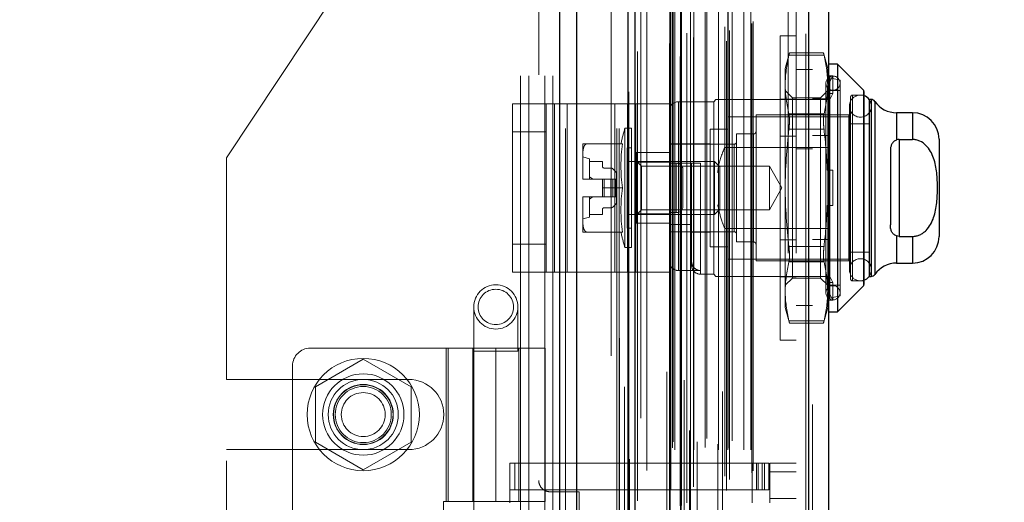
# Model space of a CAD drawing. Header units: inches. Extents: x 0.2 to 10.8, y 0.2 to 8.2.
# Tile 63 of 164: x 1.695 to 1.915, y 4.902 to 5.01. Entities that reach past the tile are written whole.
import ezdxf

# ---------------------------------------------------------------- set-up
doc = ezdxf.new("R2010")
doc.units = ezdxf.units.IN
doc.header["$MEASUREMENT"] = 0
doc.linetypes.add('HIDDEN', pattern=[0.07500000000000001, 0.05, -0.025])
doc.layers.add('DIMENSIONS', color=140, linetype='Continuous')
doc.styles.add('SLDTEXTSTYLE0', font='TXT', dxfattribs={"width": 0.7})
doc.dimstyles.new('SLDDIMSTYLE1', dxfattribs={"dimtxt": 0.0849609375, "dimasz": 0.13, "dimexe": 0, "dimexo": 0.0625, "dimgap": 0.021240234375, "dimtad": 0, "dimtih": 1, "dimtoh": 1, "dimlfac": 20, "dimrnd": 1e-09, "dimzin": 12, "dimdsep": 46, "dimtxsty": 'SLDTEXTSTYLE0', "dimsah": 1, "dimcen": 0.09, "dimadec": 0, "dimazin": 3, "dimtfac": 1, "dimtmove": 0, "dimatfit": 0, "dimfxl": 0, "dimfrac": 2, "dimtolj": 1, "dimtzin": 12, "dimarcsym": 0})

# ---------------------------------------------------------------- blocks, each defined once
blk = doc.blocks.new('_D_7')
at = {"layer": 'DIMENSIONS'}
for p, q in [((0.5802740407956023, 4.940335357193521), (0.5517439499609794, 4.940335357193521)), ((0.5517439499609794, 4.940335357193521), (0.5517439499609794, 4.805304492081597)), ((0.9034221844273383, 4.940335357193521), (0.9319522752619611, 4.940335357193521)), ((0.9319522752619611, 4.940335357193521), (0.9319522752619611, 4.805304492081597)), ((1.056594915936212, 4.940335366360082), (1.092147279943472, 4.940335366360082)), ((1.092147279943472, 4.940335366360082), (1.092147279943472, 4.697045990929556)), ((0.5517439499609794, 4.805304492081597), (0.5802740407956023, 4.805304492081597)), ((0.9319522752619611, 4.805304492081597), (0.9034221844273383, 4.805304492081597)), ((1.724107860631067, 4.697045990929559), (0.9671472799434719, 4.697045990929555)), ((1.691332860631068, 4.461445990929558), (0.9671472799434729, 4.461445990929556)), ((1.092147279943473, 4.461445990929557), (1.092147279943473, 4.211445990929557))]:
    blk.add_line(p, q, dxfattribs=at)
for points in [[(1.092147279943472, 4.697045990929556), (1.112147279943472, 4.827045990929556), (1.072147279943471, 4.827045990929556)], [(1.092147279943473, 4.461445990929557), (1.072147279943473, 4.331445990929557), (1.112147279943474, 4.331445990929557)]]:
    blk.add_solid(points, dxfattribs=at)
at = {"layer": 'DIMENSIONS', "char_height": 0.08333333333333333, "attachment_point": 1, "style": 'SLDTEXTSTYLE0'}
for s, insert in [('4.71', (0.615613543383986, 5.06677773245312)), ('119.7', (0.5802740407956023, 4.912726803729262))]:
    blk.add_mtext(s, dxfattribs=dict(at, insert=insert))
blk = doc.blocks.new('_D_9')
at = {"layer": 'DIMENSIONS'}
for p, q in [((1.741332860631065, 5.028802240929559), (1.741332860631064, 5.483733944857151)), ((1.832432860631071, 5.196545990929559), (1.83243286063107, 5.483733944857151)), ((1.741332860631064, 5.358733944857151), (1.491332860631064, 5.358733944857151)), ((1.83243286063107, 5.358733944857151), (2.053472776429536, 5.358733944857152)), ((2.168599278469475, 5.358733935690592), (2.140069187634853, 5.358733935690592)), ((2.140069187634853, 5.358733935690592), (2.140069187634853, 5.223703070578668)), ((2.421068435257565, 5.358733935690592), (2.449598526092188, 5.358733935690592)), ((2.449598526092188, 5.358733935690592), (2.449598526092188, 5.223703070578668)), ((2.140069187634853, 5.223703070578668), (2.168599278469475, 5.223703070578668)), ((2.449598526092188, 5.223703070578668), (2.421068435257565, 5.223703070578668))]:
    blk.add_line(p, q, dxfattribs=at)
for points in [[(1.741332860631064, 5.358733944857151), (1.611332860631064, 5.378733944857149), (1.611332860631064, 5.33873394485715)], [(1.83243286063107, 5.358733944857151), (1.962432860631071, 5.338733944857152), (1.962432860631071, 5.378733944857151)]]:
    blk.add_solid(points, dxfattribs=at)
at = {"layer": 'DIMENSIONS', "char_height": 0.08333333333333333, "attachment_point": 1, "style": 'SLDTEXTSTYLE0'}
for s, insert in [('1.82', (2.168599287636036, 5.485176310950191)), ('46.3', (2.168599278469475, 5.331125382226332))]:
    blk.add_mtext(s, dxfattribs=dict(at, insert=insert))

msp = doc.modelspace()

# ---------------------------------------------------------------- linework, layer by layer
at = {"color": 7, "linetype": 'Continuous', "lineweight": 25}
for p, q in [((1.8155872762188, 3.085295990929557), (1.8155872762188, 5.1527936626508)), ((1.819405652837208, 3.085295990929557), (1.819405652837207, 5.152085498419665)), ((1.830851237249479, 3.085295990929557), (1.830851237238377, 5.146701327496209)), ((1.832432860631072, 3.085295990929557), (1.832432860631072, 5.146545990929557)), ((1.840114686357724, 5.131123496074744), (1.840114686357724, 3.100958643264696)), ((1.871027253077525, 5.125672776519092), (1.87102725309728, 3.106409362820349)), ((1.875489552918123, 5.1239056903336), (1.875489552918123, 3.108176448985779)), ((1.877458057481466, 4.99964346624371), (1.875489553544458, 4.99964346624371)), ((1.883248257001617, 4.993853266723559), (1.877458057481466, 4.99964346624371)), ((1.877458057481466, 4.99964346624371), (1.877458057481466, 4.94452535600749)), ((1.883248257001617, 4.993853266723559), (1.883248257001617, 4.950315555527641)), ((1.883363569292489, 4.993574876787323), (1.883363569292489, 4.950593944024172)), ((1.884544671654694, 4.991769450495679), (1.884544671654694, 4.95239937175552)), ((1.884988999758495, 4.991769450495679), (1.884562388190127, 4.991769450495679)), ((1.884988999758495, 4.991769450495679), (1.884988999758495, 4.95239937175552)), ((1.885796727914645, 4.991347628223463), (1.885796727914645, 4.952821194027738)), ((1.894190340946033, 4.988816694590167), (1.890643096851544, 4.988816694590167)), ((1.890643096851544, 4.988816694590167), (1.890643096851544, 4.982756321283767)), ((1.894190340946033, 4.988816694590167), (1.894190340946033, 4.982866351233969)), ((1.891237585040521, 4.982866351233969), (1.891237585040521, 4.961302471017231)), ((1.891237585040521, 4.982866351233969), (1.894190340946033, 4.982866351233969)), ((1.900095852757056, 4.982911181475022), (1.900095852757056, 4.961257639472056)), ((1.889269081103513, 4.980297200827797), (1.889269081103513, 4.963871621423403)), ((1.890643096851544, 4.961412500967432), (1.890643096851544, 4.955352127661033)), ((1.891237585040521, 4.961302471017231), (1.894190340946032, 4.961302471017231)), ((1.894190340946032, 4.961302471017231), (1.894190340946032, 4.955352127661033)), ((1.890643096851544, 4.955352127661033), (1.894190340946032, 4.955352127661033)), ((1.884562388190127, 4.95239937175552), (1.884988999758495, 4.95239937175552)), ((1.877458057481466, 4.94452535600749), (1.883248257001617, 4.950315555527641)), ((1.875489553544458, 4.94452535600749), (1.877458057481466, 4.94452535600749))]:
    msp.add_line(p, q, dxfattribs=at)
at = {"color": 7, "linetype": 'HIDDEN', "lineweight": 18}
for p, q in [((1.8155872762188, 5.152793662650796), (1.8155872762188, 3.085295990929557)), ((1.8155872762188, 5.152793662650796), (1.8155872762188, 3.085295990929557)), ((1.8155872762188, 3.085295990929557), (1.8155872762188, 5.1527936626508)), ((1.816860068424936, 3.085295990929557), (1.816860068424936, 5.15208549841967)), ((1.816860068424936, 3.085295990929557), (1.816860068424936, 5.152085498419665)), ((1.819405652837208, 3.085295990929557), (1.819405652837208, 5.152085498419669)), ((1.828305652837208, 3.085295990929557), (1.828305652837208, 5.146701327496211)), ((1.828305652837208, 3.085295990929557), (1.828305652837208, 5.146701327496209)), ((1.828832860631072, 3.085295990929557), (1.828832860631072, 5.146545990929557)), ((1.830851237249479, 3.085295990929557), (1.830851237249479, 5.146701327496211)), ((1.831003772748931, 3.093476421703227), (1.831003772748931, 5.138605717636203)), ((1.842649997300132, 3.098958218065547), (1.842649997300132, 5.133123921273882)), ((1.842649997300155, 3.098958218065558), (1.842649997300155, 5.133123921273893)), ((1.839489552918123, 5.131123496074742), (1.839489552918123, 3.100958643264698)), ((1.842394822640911, 3.101360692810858), (1.842394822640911, 5.130721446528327)), ((1.842700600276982, 3.10141460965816), (1.842700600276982, 5.130667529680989)), ((1.832956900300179, 3.102451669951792), (1.83295690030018, 5.129633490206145)), ((1.843337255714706, 5.129335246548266), (1.843337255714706, 3.102729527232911)), ((1.843932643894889, 3.101999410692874), (1.843932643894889, 5.130082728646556)), ((1.830039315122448, 5.127802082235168), (1.830039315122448, 3.104274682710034)), ((1.840053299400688, 5.12770706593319), (1.840053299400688, 3.104375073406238)), ((1.840069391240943, 3.104249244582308), (1.840069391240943, 5.127832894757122)), ((1.840340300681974, 3.104827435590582), (1.840340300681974, 5.127254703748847)), ((1.840340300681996, 3.104827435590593), (1.840340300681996, 5.127254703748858)), ((1.845371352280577, 3.105542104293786), (1.845371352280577, 5.126541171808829)), ((1.85187843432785, 5.126790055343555), (1.85187843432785, 3.105294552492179)), ((1.852737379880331, 3.104737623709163), (1.852737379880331, 5.127344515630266)), ((1.843951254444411, 3.106527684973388), (1.843951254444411, 5.125554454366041)), ((1.852386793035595, 3.107919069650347), (1.852386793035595, 5.124163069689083)), ((1.853445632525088, 3.107157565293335), (1.853445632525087, 5.12492660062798)), ((1.870402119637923, 5.125672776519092), (1.870402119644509, 3.106409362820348)), ((1.870402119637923, 3.106409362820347), (1.870402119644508, 5.12567277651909)), ((1.871027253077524, 3.106409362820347), (1.87102725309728, 5.12567277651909)), ((1.835018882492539, 3.10921551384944), (1.835018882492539, 5.122866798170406)), ((1.858396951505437, 3.1087004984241), (1.858396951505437, 5.123381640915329)), ((1.858656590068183, 3.109138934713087), (1.858656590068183, 5.122943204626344)), ((1.871889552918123, 5.1239056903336), (1.871889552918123, 3.108176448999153)), ((1.830741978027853, 5.118542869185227), (1.830741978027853, 3.113540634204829)), ((1.840742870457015, 3.114269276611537), (1.840742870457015, 5.117812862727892)), ((1.840742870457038, 3.114269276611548), (1.840742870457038, 5.117812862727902)), ((1.841248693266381, 3.113769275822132), (1.841248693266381, 5.118312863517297)), ((1.841248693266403, 3.113769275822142), (1.841248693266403, 5.118312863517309)), ((1.842492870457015, 5.118312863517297), (1.842492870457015, 3.113769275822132)), ((1.842492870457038, 3.113769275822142), (1.842492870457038, 5.118312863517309)), ((1.842742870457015, 3.114019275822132), (1.842742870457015, 5.118062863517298)), ((1.844492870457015, 5.118062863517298), (1.844492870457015, 3.114019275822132)), ((1.844742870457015, 3.113769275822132), (1.844742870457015, 5.118312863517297)), ((1.844742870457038, 5.118312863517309), (1.844742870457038, 3.113769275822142)), ((1.845446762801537, 3.113769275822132), (1.845446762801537, 5.118312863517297)), ((1.848025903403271, 3.114319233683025), (1.848025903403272, 5.117771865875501)), ((1.85094913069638, 3.113769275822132), (1.85094913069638, 5.118312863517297)), ((1.853016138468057, 3.113769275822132), (1.853016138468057, 5.118312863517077)), ((1.853143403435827, 3.114167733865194), (1.853143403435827, 5.117916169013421)), ((1.856637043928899, 3.113769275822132), (1.856637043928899, 5.118312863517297)), ((1.858156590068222, 3.113769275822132), (1.858156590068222, 5.118312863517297)), ((1.858156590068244, 3.113769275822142), (1.858156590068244, 5.118312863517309)), ((1.840889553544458, 3.115566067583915), (1.840889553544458, 5.116516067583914)), ((1.846221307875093, 5.115565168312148), (1.846221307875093, 3.116500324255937)), ((1.8483543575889, 3.11634638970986), (1.8483543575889, 5.115735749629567)), ((1.848354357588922, 3.116346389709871), (1.848354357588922, 5.115735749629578)), ((1.854052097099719, 3.115788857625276), (1.854052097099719, 5.116293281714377)), ((1.8403723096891, 3.118381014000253), (1.8403723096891, 5.113701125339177)), ((1.840372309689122, 3.118381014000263), (1.840372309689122, 5.113701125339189)), ((1.840700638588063, 3.117917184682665), (1.840700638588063, 5.114164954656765)), ((1.840700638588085, 3.117917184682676), (1.840700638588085, 5.114164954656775)), ((1.850787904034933, 5.115075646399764), (1.850787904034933, 3.117007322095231)), ((1.831176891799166, 5.11171433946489), (1.831176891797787, 3.120376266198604)), ((1.831176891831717, 5.11169328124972), (1.831176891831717, 3.120368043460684)), ((1.833657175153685, 3.120835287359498), (1.833657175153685, 5.111246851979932)), ((1.810932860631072, 5.097295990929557), (1.810932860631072, 4.906970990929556)), ((1.827032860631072, 3.134745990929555), (1.827032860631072, 5.097295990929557)), ((1.827032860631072, 3.134745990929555), (1.827032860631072, 5.097295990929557)), ((1.827032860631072, 3.134745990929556), (1.827032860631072, 5.097295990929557)), ((1.827032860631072, 3.134745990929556), (1.827032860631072, 5.097295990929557)), ((1.866489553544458, 3.157566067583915), (1.866489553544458, 5.074516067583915)), ((1.866489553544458, 3.157566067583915), (1.866489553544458, 5.074516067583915)), ((1.866489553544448, 5.074516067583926), (1.866489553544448, 3.157566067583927)), ((1.866489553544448, 5.074516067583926), (1.866489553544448, 3.157566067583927)), ((1.868289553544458, 3.157566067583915), (1.868289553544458, 5.074516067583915)), ((1.774107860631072, 5.028145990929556), (1.741332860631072, 4.978802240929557)), ((1.806882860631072, 4.697045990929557), (1.806882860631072, 5.028145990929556)), ((1.806882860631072, 4.697045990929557), (1.806882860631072, 5.028145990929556)), ((1.808682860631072, 4.697045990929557), (1.808682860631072, 5.028145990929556)), ((1.812282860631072, 4.697045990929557), (1.812282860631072, 5.028145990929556)), ((1.814082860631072, 4.697045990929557), (1.814082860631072, 5.028145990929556)), ((1.814082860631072, 4.697045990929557), (1.814082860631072, 5.028145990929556)), ((1.864689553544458, 4.938234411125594), (1.864689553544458, 5.005934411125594)), ((1.868289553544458, 5.005934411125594), (1.864689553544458, 5.005934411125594)), ((1.86678226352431, 5.00216129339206), (1.865843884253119, 4.998659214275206)), ((1.874478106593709, 5.001633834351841), (1.866658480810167, 5.001633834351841)), ((1.874478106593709, 5.001633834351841), (1.866658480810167, 5.001633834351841)), ((1.874366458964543, 5.00216129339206), (1.866770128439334, 5.00216129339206)), ((1.875292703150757, 4.998659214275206), (1.874354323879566, 5.00216129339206)), ((1.865843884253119, 4.998659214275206), (1.865843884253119, 4.99509886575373)), ((1.871889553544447, 4.998441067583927), (1.868289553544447, 4.998441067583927)), ((1.875214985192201, 4.997067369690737), (1.875292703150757, 4.996813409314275)), ((1.876473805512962, 4.997067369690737), (1.875214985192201, 4.997067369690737)), ((1.875292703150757, 4.998659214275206), (1.875292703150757, 4.99509886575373)), ((1.875292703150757, 4.994851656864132), (1.876473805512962, 4.997067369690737)), ((1.876473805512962, 4.993130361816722), (1.876473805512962, 4.997067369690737)), ((1.865843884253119, 4.99509886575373), (1.865843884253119, 4.9720844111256)), ((1.874899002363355, 4.995411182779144), (1.874899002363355, 4.948757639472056)), ((1.875292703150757, 4.99509886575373), (1.875292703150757, 4.976021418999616)), ((1.878048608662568, 4.996100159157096), (1.875794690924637, 4.996620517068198)), ((1.875794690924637, 4.947548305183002), (1.875794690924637, 4.996532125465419)), ((1.878048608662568, 4.996100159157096), (1.878048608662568, 4.948068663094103)), ((1.867442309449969, 4.992139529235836), (1.865843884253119, 4.993737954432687)), ((1.875292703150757, 4.993737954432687), (1.873694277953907, 4.992139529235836)), ((1.876473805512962, 4.993130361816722), (1.875214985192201, 4.993130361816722)), ((1.875214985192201, 4.993130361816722), (1.875292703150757, 4.99287640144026)), ((1.875292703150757, 4.990914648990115), (1.876473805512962, 4.993130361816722)), ((1.878048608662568, 4.993737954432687), (1.875489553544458, 4.993737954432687)), ((1.880410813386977, 4.992360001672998), (1.880410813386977, 4.951808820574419)), ((1.880804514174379, 4.951415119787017), (1.880804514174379, 4.992753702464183)), ((1.883363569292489, 4.992753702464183), (1.880804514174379, 4.992753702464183)), ((1.883248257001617, 4.950315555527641), (1.883248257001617, 4.993853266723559)), ((1.805056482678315, 4.953335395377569), (1.805056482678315, 4.990835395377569)), ((1.805056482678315, 4.990835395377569), (1.814432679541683, 4.990835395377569)), ((1.812556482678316, 4.953335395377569), (1.812556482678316, 4.990835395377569)), ((1.814432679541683, 4.953335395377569), (1.814432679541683, 4.990835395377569)), ((1.814432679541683, 4.990835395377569), (1.827868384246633, 4.990835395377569)), ((1.817244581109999, 4.953335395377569), (1.817244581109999, 4.990835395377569)), ((1.827868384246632, 4.953335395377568), (1.827868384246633, 4.990835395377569)), ((1.827868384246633, 4.990835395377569), (1.832556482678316, 4.990835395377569)), ((1.83068028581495, 4.953335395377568), (1.83068028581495, 4.990835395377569)), ((1.840056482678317, 4.990835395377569), (1.832556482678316, 4.990835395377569)), ((1.832556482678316, 4.990835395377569), (1.832556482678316, 4.953335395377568)), ((1.840056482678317, 4.990835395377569), (1.840056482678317, 4.953335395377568)), ((1.849899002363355, 4.991277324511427), (1.842024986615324, 4.991277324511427)), ((1.842024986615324, 4.95369996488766), (1.842024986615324, 4.991186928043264)), ((1.850391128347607, 4.991769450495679), (1.849899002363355, 4.991277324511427)), ((1.849899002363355, 4.991277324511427), (1.849899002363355, 4.952891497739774)), ((1.852359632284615, 4.991769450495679), (1.852359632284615, 4.981105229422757)), ((1.852359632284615, 4.991769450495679), (1.875489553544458, 4.991769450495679)), ((1.864689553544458, 4.991859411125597), (1.868289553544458, 4.991859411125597)), ((1.867442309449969, 4.992139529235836), (1.867442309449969, 4.952029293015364)), ((1.873694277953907, 4.992139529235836), (1.867442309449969, 4.992139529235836)), ((1.871889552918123, 4.991949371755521), (1.875489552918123, 4.991949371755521)), ((1.873694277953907, 4.992139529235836), (1.873694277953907, 4.952029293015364)), ((1.880133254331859, 4.990293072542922), (1.880133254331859, 4.953875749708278)), ((1.884562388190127, 4.991769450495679), (1.884544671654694, 4.991769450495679)), ((1.884988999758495, 4.95239937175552), (1.884988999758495, 4.991769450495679)), ((1.885054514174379, 4.953875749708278), (1.885054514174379, 4.990293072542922)), ((1.885796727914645, 4.952821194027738), (1.885796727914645, 4.991347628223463)), ((1.859347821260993, 4.988324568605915), (1.859347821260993, 4.955844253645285)), ((1.880017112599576, 4.988324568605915), (1.859347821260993, 4.988324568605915)), ((1.874478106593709, 4.988563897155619), (1.866658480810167, 4.988563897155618)), ((1.874478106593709, 4.988563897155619), (1.866658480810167, 4.988563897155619)), ((1.880017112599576, 4.955844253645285), (1.880017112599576, 4.988324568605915)), ((1.890643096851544, 4.982756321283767), (1.890643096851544, 4.988816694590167)), ((1.894190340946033, 4.982866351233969), (1.894190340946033, 4.988816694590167)), ((1.853048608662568, 4.987930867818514), (1.853048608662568, 4.956237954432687)), ((1.880410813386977, 4.987930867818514), (1.853048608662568, 4.987930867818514)), ((1.884544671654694, 4.986356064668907), (1.880410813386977, 4.986356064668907)), ((1.812556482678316, 4.984585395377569), (1.805056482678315, 4.984585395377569)), ((1.830126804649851, 4.985371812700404), (1.830126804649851, 4.958797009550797)), ((1.831591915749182, 4.985371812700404), (1.830126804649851, 4.985371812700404)), ((1.831591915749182, 4.985371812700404), (1.831591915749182, 4.958797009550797)), ((1.849111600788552, 4.985174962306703), (1.849111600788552, 4.958993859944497)), ((1.853048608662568, 4.985174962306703), (1.849111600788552, 4.985174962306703)), ((1.855017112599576, 4.984092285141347), (1.855017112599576, 4.960076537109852)), ((1.858757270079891, 4.984092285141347), (1.855017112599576, 4.984092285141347)), ((1.858757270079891, 4.960076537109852), (1.858757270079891, 4.984092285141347)), ((1.864689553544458, 4.983634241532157), (1.868289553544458, 4.983634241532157)), ((1.874478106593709, 4.985154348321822), (1.866658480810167, 4.985154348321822)), ((1.874478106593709, 4.985154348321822), (1.866658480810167, 4.985154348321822)), ((1.871889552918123, 4.983724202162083), (1.875489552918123, 4.983724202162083)), ((1.820765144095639, 4.98192693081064), (1.820765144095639, 4.979865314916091)), ((1.829593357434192, 4.98192693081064), (1.82171131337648, 4.98192693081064)), ((1.849111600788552, 4.98192693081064), (1.840056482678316, 4.98192693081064)), ((1.854426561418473, 4.981828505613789), (1.840056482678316, 4.981828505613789)), ((1.854426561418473, 4.962340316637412), (1.854426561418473, 4.981737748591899)), ((1.891237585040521, 4.982866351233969), (1.891237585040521, 4.961302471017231)), ((1.820765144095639, 4.979865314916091), (1.820765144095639, 4.97414602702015)), ((1.830607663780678, 4.981041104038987), (1.830607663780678, 4.963127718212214)), ((1.831591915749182, 4.981041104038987), (1.830607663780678, 4.981041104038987)), ((1.840056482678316, 4.979960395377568), (1.832556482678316, 4.979960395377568)), ((1.832773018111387, 4.979958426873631), (1.832773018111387, 4.977824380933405)), ((1.832773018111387, 4.979958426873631), (1.840056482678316, 4.979958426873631)), ((1.852359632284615, 4.981105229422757), (1.875489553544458, 4.981105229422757)), ((1.868289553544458, 4.980766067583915), (1.871889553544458, 4.980766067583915)), ((1.741332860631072, 4.929458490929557), (1.741332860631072, 4.978802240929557)), ((1.822241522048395, 4.978580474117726), (1.820765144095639, 4.978974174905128)), ((1.822241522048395, 4.978580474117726), (1.822241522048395, 4.974052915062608)), ((1.822241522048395, 4.977989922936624), (1.825095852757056, 4.977989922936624)), ((1.825095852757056, 4.977989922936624), (1.825095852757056, 4.97690724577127)), ((1.850069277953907, 4.977989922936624), (1.830607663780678, 4.977989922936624)), ((1.833838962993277, 4.976923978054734), (1.832773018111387, 4.977989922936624)), ((1.832773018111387, 4.977824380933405), (1.840056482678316, 4.977824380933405)), ((1.832773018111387, 4.977824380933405), (1.832773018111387, 4.966344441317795)), ((1.840056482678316, 4.977596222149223), (1.844977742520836, 4.977596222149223)), ((1.841556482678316, 4.977585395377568), (1.840056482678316, 4.977585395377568)), ((1.841556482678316, 4.966585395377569), (1.841556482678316, 4.977585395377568)), ((1.841556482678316, 4.977585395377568), (1.841556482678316, 4.966585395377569)), ((1.844977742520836, 4.963929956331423), (1.844977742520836, 4.977596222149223)), ((1.846946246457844, 4.977596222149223), (1.846946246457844, 4.952978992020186)), ((1.850069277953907, 4.977989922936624), (1.850069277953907, 4.966178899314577)), ((1.851276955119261, 4.976782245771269), (1.850069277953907, 4.977989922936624)), ((1.825489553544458, 4.976513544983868), (1.827016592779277, 4.976513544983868)), ((1.827434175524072, 4.97634057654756), (1.828072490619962, 4.975702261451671)), ((1.828245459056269, 4.975284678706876), (1.828245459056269, 4.974052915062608)), ((1.833838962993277, 4.976923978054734), (1.833838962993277, 4.967244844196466)), ((1.862298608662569, 4.976923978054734), (1.833838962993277, 4.976923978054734)), ((1.843056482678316, 4.968085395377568), (1.843056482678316, 4.976085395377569)), ((1.851276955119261, 4.976782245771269), (1.851276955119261, 4.967386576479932)), ((1.862298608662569, 4.976923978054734), (1.862298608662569, 4.967244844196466)), ((1.865092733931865, 4.9720844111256), (1.862298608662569, 4.976923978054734)), ((1.875214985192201, 4.976021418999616), (1.876473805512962, 4.976021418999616)), ((1.875292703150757, 4.968147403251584), (1.875292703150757, 4.976021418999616)), ((1.876473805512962, 4.968147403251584), (1.876473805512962, 4.976021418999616)), ((1.820765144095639, 4.97414602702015), (1.820765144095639, 4.974052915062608)), ((1.820765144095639, 4.974052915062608), (1.82076575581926, 4.974052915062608)), ((1.82076575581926, 4.974052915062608), (1.825095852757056, 4.974052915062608)), ((1.825095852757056, 4.974052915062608), (1.825095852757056, 4.9720844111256)), ((1.825489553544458, 4.974052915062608), (1.825095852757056, 4.974052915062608)), ((1.825489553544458, 4.974052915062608), (1.825489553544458, 4.970115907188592)), ((1.827016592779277, 4.974052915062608), (1.825489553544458, 4.974052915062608)), ((1.825489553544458, 4.974052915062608), (1.825489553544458, 4.970115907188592)), ((1.827434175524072, 4.974052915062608), (1.827016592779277, 4.974052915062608)), ((1.827016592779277, 4.974052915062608), (1.827016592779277, 4.970115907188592)), ((1.827016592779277, 4.974052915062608), (1.827016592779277, 4.970115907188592)), ((1.827434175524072, 4.974052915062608), (1.827434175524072, 4.970115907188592)), ((1.828072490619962, 4.974052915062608), (1.827434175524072, 4.974052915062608)), ((1.827434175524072, 4.974052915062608), (1.827434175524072, 4.970115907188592)), ((1.828072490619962, 4.974052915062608), (1.828072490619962, 4.970115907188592)), ((1.828245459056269, 4.974052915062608), (1.828072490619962, 4.974052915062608)), ((1.828072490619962, 4.974052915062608), (1.828072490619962, 4.970115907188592)), ((1.828245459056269, 4.974052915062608), (1.828245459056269, 4.970115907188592)), ((1.829593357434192, 4.9720844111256), (1.825095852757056, 4.9720844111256)), ((1.825095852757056, 4.970115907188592), (1.825095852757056, 4.9720844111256)), ((1.862298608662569, 4.967244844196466), (1.865092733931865, 4.9720844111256)), ((1.865843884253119, 4.9720844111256), (1.865843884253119, 4.94906995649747)), ((1.820765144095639, 4.970115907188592), (1.820765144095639, 4.970022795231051)), ((1.820765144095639, 4.970115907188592), (1.82076575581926, 4.970115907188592)), ((1.820765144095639, 4.970022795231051), (1.820765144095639, 4.964303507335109)), ((1.82076575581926, 4.970115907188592), (1.825095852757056, 4.970115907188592)), ((1.822241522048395, 4.970115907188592), (1.822241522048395, 4.965588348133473)), ((1.825489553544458, 4.970115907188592), (1.825095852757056, 4.970115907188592)), ((1.827016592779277, 4.970115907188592), (1.825489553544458, 4.970115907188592)), ((1.827434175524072, 4.970115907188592), (1.827016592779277, 4.970115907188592)), ((1.828072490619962, 4.970115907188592), (1.827434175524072, 4.970115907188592)), ((1.828072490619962, 4.968466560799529), (1.827434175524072, 4.96782824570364)), ((1.828245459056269, 4.970115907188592), (1.828072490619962, 4.970115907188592)), ((1.828245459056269, 4.970115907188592), (1.828245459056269, 4.968884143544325)), ((1.825095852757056, 4.966178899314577), (1.822241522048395, 4.966178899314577)), ((1.825095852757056, 4.96726157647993), (1.825095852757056, 4.966178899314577)), ((1.827016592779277, 4.967655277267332), (1.825489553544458, 4.967655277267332)), ((1.830607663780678, 4.966178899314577), (1.850069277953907, 4.966178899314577)), ((1.832773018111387, 4.966178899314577), (1.833838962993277, 4.967244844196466)), ((1.832773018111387, 4.966344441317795), (1.832773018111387, 4.964210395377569)), ((1.832773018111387, 4.966344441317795), (1.840056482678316, 4.966344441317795)), ((1.833838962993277, 4.967244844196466), (1.862298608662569, 4.967244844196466)), ((1.841556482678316, 4.966585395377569), (1.840056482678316, 4.966585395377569)), ((1.850069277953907, 4.966178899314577), (1.851276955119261, 4.967386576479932)), ((1.875214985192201, 4.968147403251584), (1.876473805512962, 4.968147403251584)), ((1.875292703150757, 4.968147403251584), (1.875292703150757, 4.94906995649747)), ((1.820765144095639, 4.965194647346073), (1.822241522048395, 4.965588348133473)), ((1.820765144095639, 4.964303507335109), (1.820765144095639, 4.962241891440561)), ((1.840056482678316, 4.964210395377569), (1.832556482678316, 4.964210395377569)), ((1.840056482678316, 4.963929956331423), (1.844977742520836, 4.963929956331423)), ((1.844977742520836, 4.963929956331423), (1.844977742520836, 4.955765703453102)), ((1.829593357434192, 4.962241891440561), (1.821711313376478, 4.962241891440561)), ((1.830607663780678, 4.963127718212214), (1.831591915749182, 4.963127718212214)), ((1.840056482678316, 4.962340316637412), (1.854426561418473, 4.962340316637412)), ((1.844977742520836, 4.962241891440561), (1.849111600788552, 4.962241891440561)), ((1.852359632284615, 4.963063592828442), (1.852359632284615, 4.95239937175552)), ((1.852359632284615, 4.963063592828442), (1.875489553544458, 4.963063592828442)), ((1.812556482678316, 4.959585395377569), (1.805056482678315, 4.959585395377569)), ((1.855017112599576, 4.960076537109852), (1.858757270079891, 4.960076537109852)), ((1.864689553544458, 4.96053458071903), (1.868289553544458, 4.96053458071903)), ((1.871889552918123, 4.960624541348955), (1.875489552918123, 4.960624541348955)), ((1.890643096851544, 4.955352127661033), (1.890643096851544, 4.961412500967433)), ((1.894190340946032, 4.955352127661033), (1.894190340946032, 4.961302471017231)), ((1.830126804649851, 4.958797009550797), (1.831591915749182, 4.958797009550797)), ((1.849111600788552, 4.958993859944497), (1.853048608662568, 4.958993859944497)), ((1.874478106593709, 4.959014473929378), (1.866658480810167, 4.959014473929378)), ((1.874478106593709, 4.959014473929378), (1.866658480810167, 4.959014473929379)), ((1.880410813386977, 4.957812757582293), (1.884544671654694, 4.957812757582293)), ((1.844977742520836, 4.955765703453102), (1.844977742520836, 4.954860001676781)), ((1.853048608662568, 4.956237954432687), (1.880410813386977, 4.956237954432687)), ((1.859347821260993, 4.955844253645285), (1.880017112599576, 4.955844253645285)), ((1.874478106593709, 4.955604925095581), (1.866658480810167, 4.955604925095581)), ((1.874478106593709, 4.955604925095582), (1.866658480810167, 4.955604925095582)), ((1.805056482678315, 4.953335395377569), (1.814432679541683, 4.953335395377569)), ((1.814432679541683, 4.953335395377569), (1.827868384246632, 4.953335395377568)), ((1.827868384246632, 4.953335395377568), (1.832556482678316, 4.953335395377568)), ((1.840056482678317, 4.953335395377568), (1.832556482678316, 4.953335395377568)), ((1.842024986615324, 4.95369996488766), (1.846946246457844, 4.95369996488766)), ((1.846946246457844, 4.952891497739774), (1.849899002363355, 4.952891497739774)), ((1.849899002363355, 4.952891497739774), (1.850391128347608, 4.95239937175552)), ((1.876473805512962, 4.951038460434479), (1.875292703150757, 4.953254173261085)), ((1.852359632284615, 4.95239937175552), (1.871889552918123, 4.95239937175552)), ((1.864689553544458, 4.952309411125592), (1.868289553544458, 4.952309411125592)), ((1.865843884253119, 4.950430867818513), (1.867442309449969, 4.952029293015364)), ((1.867442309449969, 4.952029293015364), (1.873694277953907, 4.952029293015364)), ((1.871889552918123, 4.952399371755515), (1.875489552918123, 4.952399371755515)), ((1.873694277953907, 4.952029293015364), (1.875292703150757, 4.950430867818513)), ((1.875214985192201, 4.951038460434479), (1.875292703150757, 4.95129242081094)), ((1.875214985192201, 4.951038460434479), (1.876473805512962, 4.951038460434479)), ((1.876473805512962, 4.951038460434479), (1.876473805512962, 4.947101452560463)), ((1.880804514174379, 4.951415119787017), (1.883363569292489, 4.951415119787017)), ((1.884544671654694, 4.95239937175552), (1.884562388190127, 4.95239937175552)), ((1.865843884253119, 4.94906995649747), (1.865843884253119, 4.945509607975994)), ((1.876473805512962, 4.947101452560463), (1.875292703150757, 4.949317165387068)), ((1.875292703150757, 4.94906995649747), (1.875292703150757, 4.945509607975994)), ((1.875489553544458, 4.950430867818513), (1.878048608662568, 4.950430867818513)), ((1.875214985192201, 4.947101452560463), (1.875292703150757, 4.947355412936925)), ((1.875214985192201, 4.947101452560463), (1.876473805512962, 4.947101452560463)), ((1.875794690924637, 4.947548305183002), (1.878048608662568, 4.948068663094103)), ((1.79643915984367, 4.945601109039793), (1.79643915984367, 4.935758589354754)), ((1.80628167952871, 4.935758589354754), (1.80628167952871, 4.945601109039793)), ((1.865843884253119, 4.945509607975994), (1.86678226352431, 4.942007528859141)), ((1.868289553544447, 4.945941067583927), (1.871889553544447, 4.945941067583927)), ((1.874354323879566, 4.942007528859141), (1.875292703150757, 4.945509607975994)), ((1.874478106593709, 4.942534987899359), (1.866658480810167, 4.942534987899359)), ((1.874478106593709, 4.942534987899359), (1.866658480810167, 4.942534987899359)), ((1.866770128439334, 4.942007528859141), (1.874366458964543, 4.942007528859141)), ((1.864689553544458, 4.938234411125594), (1.868289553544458, 4.938234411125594)), ((1.80136041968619, 4.936420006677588), (1.760021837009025, 4.936420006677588)), ((1.790336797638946, 4.936420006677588), (1.790336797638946, 4.902266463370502)), ((1.790712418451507, 4.902266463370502), (1.790712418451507, 4.936420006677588)), ((1.79624230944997, 4.936420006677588), (1.79624230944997, 4.902266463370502)), ((1.796416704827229, 4.936420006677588), (1.796416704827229, 4.902266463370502)), ((1.79643915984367, 4.935758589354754), (1.80628167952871, 4.935758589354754)), ((1.79643915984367, 4.935758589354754), (1.79643915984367, 4.788120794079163)), ((1.80136041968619, 4.936420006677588), (1.80136041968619, 4.902266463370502)), ((1.80136041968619, 4.936420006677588), (1.812384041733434, 4.936420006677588)), ((1.80136041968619, 4.902266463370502), (1.80136041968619, 4.936420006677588)), ((1.80628167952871, 4.788120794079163), (1.80628167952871, 4.935758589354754)), ((1.806478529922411, 4.902266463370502), (1.806478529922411, 4.936420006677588)), ((1.812384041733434, 4.902266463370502), (1.812384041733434, 4.936420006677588)), ((1.771832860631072, 4.933943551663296), (1.761182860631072, 4.927794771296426)), ((1.782482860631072, 4.927794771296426), (1.771832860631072, 4.933943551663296)), ((1.756084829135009, 4.932482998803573), (1.756084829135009, 4.792719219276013)), ((1.741332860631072, 4.929458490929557), (1.781957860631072, 4.929458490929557)), ((1.761182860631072, 4.927794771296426), (1.761182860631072, 4.915497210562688)), ((1.782482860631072, 4.915497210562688), (1.782482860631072, 4.927794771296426)), ((1.741332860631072, 4.811358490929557), (1.741332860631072, 4.913833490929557)), ((1.741332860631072, 4.913833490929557), (1.781957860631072, 4.913833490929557)), ((1.761182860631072, 4.915497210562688), (1.771832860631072, 4.909348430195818)), ((1.771832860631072, 4.909348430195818), (1.782482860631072, 4.915497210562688)), ((1.804510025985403, 4.910829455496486), (1.858447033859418, 4.910829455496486)), ((1.804510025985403, 4.90197118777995), (1.804510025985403, 4.910829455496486)), ((1.805585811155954, 4.904923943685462), (1.805585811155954, 4.910829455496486)), ((1.858447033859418, 4.90197118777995), (1.858447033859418, 4.910829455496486)), ((1.858447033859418, 4.910829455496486), (1.859431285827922, 4.910829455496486)), ((1.859431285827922, 4.910829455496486), (1.859431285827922, 4.904923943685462)), ((1.859431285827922, 4.910829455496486), (1.861202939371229, 4.910829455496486)), ((1.859797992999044, 4.904923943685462), (1.859797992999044, 4.910829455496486)), ((1.860690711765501, 4.904923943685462), (1.860690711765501, 4.910829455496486)), ((1.861202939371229, 4.904923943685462), (1.861202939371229, 4.910829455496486)), ((1.861202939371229, 4.910829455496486), (1.862187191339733, 4.910829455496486)), ((1.861202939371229, 4.904923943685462), (1.861202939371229, 4.910829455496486)), ((1.862187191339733, 4.904923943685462), (1.862187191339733, 4.910829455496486)), ((1.868289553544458, 4.910829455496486), (1.862384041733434, 4.910829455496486)), ((1.862384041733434, 4.908860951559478), (1.862384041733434, 4.910829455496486)), ((1.868289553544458, 4.908860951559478), (1.862384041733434, 4.908860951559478)), ((1.862384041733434, 4.908860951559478), (1.862384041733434, 4.902955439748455)), ((1.868289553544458, 4.908860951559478), (1.862384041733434, 4.908860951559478)), ((1.804510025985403, 4.904923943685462), (1.858447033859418, 4.904923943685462)), ((1.859431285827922, 4.904923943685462), (1.858447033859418, 4.904923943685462)), ((1.861202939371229, 4.904923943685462), (1.859431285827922, 4.904923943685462)), ((1.862187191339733, 4.904923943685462), (1.861202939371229, 4.904923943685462)), ((1.819932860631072, 4.904470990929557), (1.813432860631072, 4.904470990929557)), ((1.819932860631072, 4.820720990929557), (1.819932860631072, 4.904470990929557)), ((1.862384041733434, 4.902955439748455), (1.868289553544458, 4.902955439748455)), ((1.862384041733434, 4.90197118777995), (1.862384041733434, 4.902955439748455)), ((1.789728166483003, 4.902266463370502), (1.80136041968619, 4.902266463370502)), ((1.789728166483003, 4.902266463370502), (1.789728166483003, 4.822935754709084)), ((1.812384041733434, 4.902266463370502), (1.80136041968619, 4.902266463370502))]:
    msp.add_line(p, q, dxfattribs=at)
at = {"color": 7, "linetype": 'HIDDEN', "lineweight": 18, "flags": 128}
for points in [[(1.828899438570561, 5.13864000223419), (1.828899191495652, 4.124124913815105), (1.828899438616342, 3.093442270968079)], [(1.8288994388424, 5.138639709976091), (1.828899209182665, 4.105419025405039), (1.828899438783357, 3.093440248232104)], [(1.830039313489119, 5.127815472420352), (1.830039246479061, 4.157394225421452), (1.83003931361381, 3.104267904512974)], [(1.830741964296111, 5.118541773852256), (1.830741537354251, 4.094793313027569), (1.830741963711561, 3.113550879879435)], [(1.835011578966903, 3.114563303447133), (1.835011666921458, 4.10794627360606), (1.835011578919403, 5.117517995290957)], [(1.885054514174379, 4.990293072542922), (1.884867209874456, 4.99123471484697), (1.884562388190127, 4.991769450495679)], [(1.884562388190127, 4.95239937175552), (1.884867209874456, 4.952934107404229), (1.885054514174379, 4.953875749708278)]]:
    msp.add_lwpolyline(points, dxfattribs=at)
at = {"color": 7, "linetype": 'HIDDEN', "lineweight": 18}
for centre, radius in [((1.80136041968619, 4.945601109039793), 0.004921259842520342), ((1.80136041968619, 4.945601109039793), 0.003937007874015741), ((1.771832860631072, 4.921645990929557), 0.01250000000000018), ((1.771832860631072, 4.921656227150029), 0.009055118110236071), ((1.771832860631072, 4.921645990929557), 0.0078125), ((1.771832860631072, 4.921656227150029), 0.006692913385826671), ((1.771832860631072, 4.921645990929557), 0.006624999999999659), ((1.771832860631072, 4.921645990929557), 0.006249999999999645), ((1.771832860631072, 4.921645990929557), 0.004897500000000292)]:
    msp.add_circle(centre, radius, dxfattribs=at)
for centre, radius, start, end in [((1.876473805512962, 4.995411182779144), 0.001574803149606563, 0, 180), ((1.87588325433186, 4.997004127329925), 0.0003937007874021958, 180, 256.9999999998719), ((1.876473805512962, 4.995411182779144), 0.001574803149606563, 180, 0), ((1.882593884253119, 4.990293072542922), 0.002460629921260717, 71.77194722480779, 180), ((1.880804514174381, 4.992360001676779), 0.0003937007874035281, 90.00000000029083, 179.9999999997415), ((1.842024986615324, 4.989308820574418), 0.001968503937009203, 90, 180), ((1.882593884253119, 4.990293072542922), 0.002460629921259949, 180, 0), ((1.880017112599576, 4.987930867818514), 0.0003937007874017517, 0, 90), ((1.874276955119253, 4.9720844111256), 0.04610629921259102, 163.2503397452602, 167.6739543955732), ((1.858757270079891, 4.984682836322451), 0.0005905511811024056, 270.0000000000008, 0), ((1.863068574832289, 4.977005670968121), 0.03383502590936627, 171.6367379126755, 188.3632620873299), ((1.854426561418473, 4.982419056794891), 0.0005905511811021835, 270.0000000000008, 0), ((1.841556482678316, 4.976085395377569), 0.001500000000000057, 0, 90), ((1.825489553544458, 4.97690724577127), 0.0003937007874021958, 180, 270.0000000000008), ((1.827016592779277, 4.975922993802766), 0.0005905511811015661, 44.9999999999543, 90.00000000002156), ((1.827654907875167, 4.975284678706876), 0.0005905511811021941, 0, 45.00000000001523), ((1.827738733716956, 4.974145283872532), 0.006973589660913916, 179.9938942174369, 180.7589344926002), ((1.827738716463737, 4.974145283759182), 0.006973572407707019, 179.9938932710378, 180.7589354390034), ((1.863068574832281, 4.967163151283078), 0.03383502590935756, 171.6367379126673, 188.3632620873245), ((1.827738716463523, 4.970023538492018), 0.006973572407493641, 179.2410645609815, 180.0061067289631), ((1.827738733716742, 4.970023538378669), 0.00697358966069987, 179.2410655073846, 180.006105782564), ((1.827654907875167, 4.968884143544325), 0.0005905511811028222, 314.9999999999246, 0), ((1.825489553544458, 4.96726157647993), 0.0003937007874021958, 90, 180), ((1.827016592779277, 4.968245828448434), 0.0005905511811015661, 269.9999999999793, 315.0000000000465), ((1.841556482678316, 4.968085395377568), 0.001500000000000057, 270.0000000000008, 0), ((1.874276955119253, 4.9720844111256), 0.04610629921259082, 192.3260456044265, 196.7496602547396), ((1.854426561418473, 4.961749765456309), 0.0005905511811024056, 359.9999999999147, 90), ((1.858757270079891, 4.95948598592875), 0.0005905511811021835, 0, 90), ((1.880017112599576, 4.956237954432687), 0.0003937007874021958, 270.0000000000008, 0), ((1.882593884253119, 4.953875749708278), 0.002460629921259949, 0, 180), ((1.846946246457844, 4.954860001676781), 0.001968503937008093, 180, 270.0000000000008), ((1.882593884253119, 4.953875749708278), 0.002460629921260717, 180, 288.2280527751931), ((1.880804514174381, 4.951808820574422), 0.0003937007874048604, 180.0000000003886, 269.99999999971), ((1.876473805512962, 4.948757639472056), 0.001574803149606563, 0, 180), ((1.876473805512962, 4.948757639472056), 0.001574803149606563, 180, 0), ((1.87588325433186, 4.947164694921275), 0.0003937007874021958, 103.000000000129, 180), ((1.760021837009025, 4.932482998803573), 0.003937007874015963, 90, 180), ((1.781957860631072, 4.921645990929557), 0.0078125, 270.0000000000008, 90), ((1.813432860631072, 4.906970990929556), 0.002499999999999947, 180, 270.0000000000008)]:
    msp.add_arc(centre, radius, start, end, dxfattribs=at)
at = {"color": 7, "linetype": 'Continuous', "lineweight": 25}
for centre, radius, start, end in [((1.882969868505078, 4.993574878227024), 0.0003937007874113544, 5.170309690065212e-10, 44.99999999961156), ((1.882593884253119, 4.990293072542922), 0.002460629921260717, 36.86989764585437, 71.77194722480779), ((1.884988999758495, 4.990785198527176), 0.0009842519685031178, 34.84990457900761, 90.00000000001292), ((1.890643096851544, 4.99472220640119), 0.00590551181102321, 214.849904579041, 270.0000000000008), ((1.894190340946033, 4.982911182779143), 0.005905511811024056, 8.61718281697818e-12, 90), ((1.894190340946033, 4.961257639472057), 0.005905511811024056, 270.0000000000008, 0), ((1.890643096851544, 4.94944661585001), 0.005905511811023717, 90, 145.1500954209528), ((1.882593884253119, 4.953875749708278), 0.002460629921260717, 288.2280527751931, 323.1301023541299), ((1.884988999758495, 4.953383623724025), 0.0009842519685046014, 269.9999999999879, 325.1500954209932), ((1.882969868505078, 4.950593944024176), 0.0003937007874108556, 315.0000000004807, 359.9999999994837)]:
    msp.add_arc(centre, radius, start, end, dxfattribs=at)
at = {"color": 7, "linetype": 'HIDDEN', "lineweight": 18}
for points in [[(1.866658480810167, 5.001633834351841), (1.866145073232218, 4.999463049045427), (1.865843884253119, 4.997285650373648), (1.865843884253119, 4.99509886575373)], [(1.875292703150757, 4.99509886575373), (1.875292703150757, 4.997285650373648), (1.874991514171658, 4.999463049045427), (1.874478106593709, 5.001633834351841)], [(1.865843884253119, 4.99509886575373), (1.865843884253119, 4.992912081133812), (1.866145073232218, 4.990734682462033), (1.866658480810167, 4.988563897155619)], [(1.874478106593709, 4.988563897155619), (1.874991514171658, 4.990734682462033), (1.875292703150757, 4.992912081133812), (1.875292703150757, 4.99509886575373)], [(1.866658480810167, 4.985154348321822), (1.866145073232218, 4.980812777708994), (1.865843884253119, 4.976457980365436), (1.865843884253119, 4.9720844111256)], [(1.875214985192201, 4.976021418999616), (1.875095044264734, 4.979075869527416), (1.874837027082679, 4.982119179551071), (1.874478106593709, 4.985154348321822)], [(1.822241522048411, 4.974565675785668), (1.822476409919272, 4.974397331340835), (1.822709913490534, 4.974226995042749), (1.822940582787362, 4.974052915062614)], [(1.865843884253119, 4.9720844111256), (1.865843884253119, 4.967710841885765), (1.866145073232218, 4.963356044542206), (1.866658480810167, 4.959014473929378)], [(1.822940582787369, 4.970115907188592), (1.822709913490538, 4.969941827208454), (1.822476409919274, 4.969771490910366), (1.822241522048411, 4.969603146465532)], [(1.874478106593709, 4.959014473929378), (1.874837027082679, 4.962049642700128), (1.875095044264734, 4.965092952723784), (1.875214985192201, 4.968147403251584)], [(1.865843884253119, 4.94906995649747), (1.865843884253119, 4.951256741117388), (1.866145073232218, 4.953434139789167), (1.866658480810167, 4.955604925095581)], [(1.875292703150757, 4.94906995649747), (1.875292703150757, 4.951256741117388), (1.874991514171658, 4.953434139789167), (1.874478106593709, 4.955604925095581)], [(1.866658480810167, 4.942534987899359), (1.866145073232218, 4.944705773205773), (1.865843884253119, 4.946883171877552), (1.865843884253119, 4.94906995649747)], [(1.874478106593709, 4.942534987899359), (1.874991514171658, 4.944705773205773), (1.875292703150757, 4.946883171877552), (1.875292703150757, 4.94906995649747)]]:
    msp.add_open_spline(points, degree=3, dxfattribs=at)
for points, knots in [([(1.866770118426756, 5.002109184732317), (1.866773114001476, 5.002122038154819), (1.866783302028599, 5.002165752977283), (1.866724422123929, 5.00191294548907), (1.866667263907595, 5.0016710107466), (1.866658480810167, 5.001633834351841)], [0, 0, 0, 0, 0.2606228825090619, 0.8863851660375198, 1, 1, 1, 1]), ([(1.874478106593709, 5.001633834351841), (1.874432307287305, 5.001828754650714), (1.874359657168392, 5.002137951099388), (1.874364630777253, 5.002116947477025), (1.87436646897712, 5.002109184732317)], [0, 0, 0, 0, 0.6304092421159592, 1, 1, 1, 1]), ([(1.852359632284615, 4.991769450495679), (1.851877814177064, 4.991769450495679), (1.850899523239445, 4.991769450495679), (1.850298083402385, 4.99176945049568), (1.850429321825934, 4.991769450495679), (1.850446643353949, 4.991769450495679)], [0, 0, 0, 0, 0.4572276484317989, 0.9283620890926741, 1, 1, 1, 1]), ([(1.866658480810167, 4.988563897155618), (1.866699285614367, 4.988391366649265), (1.866729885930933, 4.988183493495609), (1.866771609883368, 4.987697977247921), (1.866782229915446, 4.9874209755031), (1.866782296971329, 4.986827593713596), (1.866771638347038, 4.986503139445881), (1.866730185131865, 4.985841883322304), (1.866699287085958, 4.985499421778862), (1.866658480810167, 4.985154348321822)], [0, 0, 0, 0, 0.25, 0.25, 0.5, 0.5, 0.75, 0.75, 1, 1, 1, 1]), ([(1.874478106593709, 4.985154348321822), (1.874437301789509, 4.985499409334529), (1.874406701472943, 4.985837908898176), (1.874364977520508, 4.986501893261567), (1.874354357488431, 4.986824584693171), (1.874354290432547, 4.987418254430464), (1.874364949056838, 4.987696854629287), (1.874406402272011, 4.988180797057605), (1.874437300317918, 4.988391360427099), (1.874478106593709, 4.988563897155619)], [0, 0, 0, 0, 0.25, 0.25, 0.5, 0.5, 0.75, 0.75, 1, 1, 1, 1]), ([(1.82171131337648, 4.98192693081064), (1.821594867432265, 4.981919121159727), (1.821486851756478, 4.981875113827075), (1.821305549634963, 4.981752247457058), (1.821231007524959, 4.98167441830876), (1.821043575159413, 4.981423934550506), (1.820964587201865, 4.9812355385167), (1.820792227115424, 4.980658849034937), (1.820765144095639, 4.980261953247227), (1.820765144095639, 4.979865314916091)], [0, 0, 0, 0, 0.1250000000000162, 0.1250000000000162, 0.2500000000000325, 0.2500000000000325, 0.500000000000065, 0.500000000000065, 1, 1, 1, 1]), ([(1.820765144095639, 4.98192693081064), (1.82076514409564, 4.98192693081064), (1.820792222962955, 4.981926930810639), (1.820964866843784, 4.98192693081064), (1.82104481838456, 4.98192693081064), (1.821230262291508, 4.98192693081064), (1.821305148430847, 4.98192693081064), (1.821486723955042, 4.98192693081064), (1.821594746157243, 4.98192693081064), (1.82171131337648, 4.98192693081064)], [0, 0, 0, 0, 0.5000000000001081, 0.5000000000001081, 0.7500000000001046, 0.7500000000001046, 0.8750000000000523, 0.8750000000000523, 1, 1, 1, 1]), ([(1.852359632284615, 4.981105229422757), (1.851821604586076, 4.979786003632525), (1.851077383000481, 4.977961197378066), (1.850850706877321, 4.976014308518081), (1.850787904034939, 4.975474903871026)], [0, 0, 0, 0, 0.7229401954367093, 0.9999999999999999, 0.9999999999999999, 0.9999999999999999, 0.9999999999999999]), ([(1.846946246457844, 4.977596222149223), (1.846679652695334, 4.977596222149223), (1.846417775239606, 4.977596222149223), (1.845935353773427, 4.977596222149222), (1.845716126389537, 4.977596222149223), (1.845357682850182, 4.977596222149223), (1.845215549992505, 4.977596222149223), (1.845026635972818, 4.977596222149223), (1.844977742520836, 4.977596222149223), (1.844977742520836, 4.977596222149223)], [0, 0, 0, 0, 0.25, 0.25, 0.5, 0.5, 0.75, 0.75, 1, 1, 1, 1]), ([(1.850787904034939, 4.968311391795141), (1.851050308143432, 4.967118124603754), (1.851444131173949, 4.965327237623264), (1.852130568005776, 4.963629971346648), (1.852359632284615, 4.963063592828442)], [0, 0, 0, 0, 0.6662995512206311, 1, 1, 1, 1]), ([(1.820765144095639, 4.964303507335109), (1.820765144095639, 4.963906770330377), (1.820792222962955, 4.963509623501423), (1.820964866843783, 4.962932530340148), (1.82104481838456, 4.962743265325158), (1.821230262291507, 4.962495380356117), (1.821305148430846, 4.962416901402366), (1.821486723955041, 4.962293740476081), (1.821594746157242, 4.962249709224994), (1.821711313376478, 4.962241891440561)], [0, 0, 0, 0, 0.5000000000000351, 0.5000000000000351, 0.7499999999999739, 0.7499999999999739, 0.874999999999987, 0.874999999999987, 1, 1, 1, 1]), ([(1.821711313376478, 4.962241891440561), (1.821594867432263, 4.962241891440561), (1.821486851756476, 4.96224189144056), (1.821305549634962, 4.962241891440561), (1.821231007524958, 4.962241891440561), (1.821043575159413, 4.962241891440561), (1.820964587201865, 4.96224189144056), (1.820792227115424, 4.962241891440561), (1.820765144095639, 4.962241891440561), (1.820765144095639, 4.962241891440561)], [0, 0, 0, 0, 0.1250000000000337, 0.1250000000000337, 0.2500000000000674, 0.2500000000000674, 0.500000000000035, 0.500000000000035, 1, 1, 1, 1]), ([(1.866658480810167, 4.959014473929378), (1.866699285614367, 4.95866941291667), (1.866729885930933, 4.958330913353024), (1.866771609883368, 4.957666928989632), (1.866782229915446, 4.957344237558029), (1.866782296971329, 4.956750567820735), (1.866771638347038, 4.956471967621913), (1.866730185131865, 4.955988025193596), (1.866699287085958, 4.955777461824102), (1.866658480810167, 4.955604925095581)], [0, 0, 0, 0, 0.25, 0.25, 0.5, 0.5, 0.75, 0.75, 1, 1, 1, 1]), ([(1.874478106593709, 4.955604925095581), (1.874437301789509, 4.955777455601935), (1.874406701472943, 4.95598532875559), (1.874364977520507, 4.956470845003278), (1.87435435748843, 4.956747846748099), (1.874354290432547, 4.957341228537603), (1.874364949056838, 4.957665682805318), (1.874406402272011, 4.958326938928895), (1.874437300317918, 4.958669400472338), (1.874478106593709, 4.959014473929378)], [0, 0, 0, 0, 0.25, 0.25, 0.5, 0.5, 0.75, 0.75, 1, 1, 1, 1]), ([(1.840056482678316, 4.955765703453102), (1.840056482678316, 4.955499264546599), (1.840104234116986, 4.955238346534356), (1.840294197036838, 4.95474316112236), (1.840434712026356, 4.954515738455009), (1.840974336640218, 4.953935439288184), (1.841491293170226, 4.95369996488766), (1.842024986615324, 4.95369996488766)], [0, 0, 0, 0, 0.2500000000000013, 0.2500000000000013, 0.5000000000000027, 0.5000000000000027, 1, 1, 1, 1]), ([(1.844977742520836, 4.955765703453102), (1.844977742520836, 4.955499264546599), (1.845025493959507, 4.955238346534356), (1.845215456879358, 4.95474316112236), (1.845355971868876, 4.954515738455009), (1.845895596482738, 4.953935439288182), (1.846412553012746, 4.95369996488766), (1.846946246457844, 4.95369996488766)], [0, 0, 0, 0, 0.2500000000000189, 0.2500000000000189, 0.5000000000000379, 0.5000000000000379, 1, 1, 1, 1]), ([(1.852359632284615, 4.952399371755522), (1.851877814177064, 4.952399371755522), (1.850899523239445, 4.952399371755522), (1.850298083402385, 4.952399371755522), (1.850429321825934, 4.95239937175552), (1.850446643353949, 4.95239937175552)], [0, 0, 0, 0, 0.4572276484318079, 0.9283620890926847, 1, 1, 1, 1]), ([(1.866658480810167, 4.942534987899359), (1.866704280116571, 4.942340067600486), (1.866776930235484, 4.942030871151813), (1.866771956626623, 4.942051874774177), (1.866770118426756, 4.942059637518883)], [0, 0, 0, 0, 0.630409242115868, 1, 1, 1, 1]), ([(1.87436646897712, 4.942059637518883), (1.8743634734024, 4.942046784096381), (1.874353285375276, 4.942003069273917), (1.874412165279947, 4.942255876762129), (1.874469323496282, 4.9424978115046), (1.874478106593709, 4.942534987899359)], [0, 0, 0, 0, 0.2606228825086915, 0.8863851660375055, 1, 1, 1, 1])]:
    msp.add_open_spline(points, degree=3, knots=knots, dxfattribs=at)
at = {"color": 7, "linetype": 'Continuous', "lineweight": 25}
for points, knots in [([(1.890643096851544, 4.982756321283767), (1.890373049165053, 4.98265301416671), (1.890142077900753, 4.982513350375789), (1.88977050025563, 4.982172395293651), (1.889630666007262, 4.981971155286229), (1.889429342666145, 4.981538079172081), (1.88936478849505, 4.98130296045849), (1.889284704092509, 4.98081229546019), (1.889269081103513, 4.980558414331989), (1.889269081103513, 4.980297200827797)], [0, 0, 0, 0, 0.25, 0.25, 0.5, 0.5, 0.75, 0.75, 1, 1, 1, 1]), ([(1.894190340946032, 4.961302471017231), (1.89447531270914, 4.961302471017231), (1.894754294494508, 4.961334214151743), (1.89530118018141, 4.961456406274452), (1.895572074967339, 4.961548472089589), (1.896085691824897, 4.961783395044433), (1.896328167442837, 4.961925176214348), (1.896787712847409, 4.962251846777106), (1.897004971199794, 4.962437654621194), (1.897601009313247, 4.963032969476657), (1.897936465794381, 4.96349015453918), (1.898497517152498, 4.964467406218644), (1.898720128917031, 4.964979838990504), (1.899085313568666, 4.966037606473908), (1.899227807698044, 4.966586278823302), (1.899450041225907, 4.967682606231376), (1.899530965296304, 4.968232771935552), (1.899713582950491, 4.969887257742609), (1.899758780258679, 4.970995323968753), (1.899757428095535, 4.973217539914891), (1.89971048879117, 4.974336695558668), (1.899459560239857, 4.976554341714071), (1.899252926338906, 4.977662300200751), (1.89870155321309, 4.979233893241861), (1.8984751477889, 4.979747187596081), (1.897911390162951, 4.980714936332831), (1.897577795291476, 4.981164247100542), (1.896777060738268, 4.981953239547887), (1.896327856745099, 4.982276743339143), (1.895559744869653, 4.982624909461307), (1.895292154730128, 4.982714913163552), (1.894750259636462, 4.982835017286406), (1.894473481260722, 4.982866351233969), (1.894190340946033, 4.982866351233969)], [0, 0, 0, 0, 0.03125000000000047, 0.03125000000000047, 0.06250000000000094, 0.06250000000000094, 0.09375000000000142, 0.09375000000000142, 0.1250000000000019, 0.1250000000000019, 0.1875000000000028, 0.1875000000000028, 0.2500000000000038, 0.2500000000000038, 0.3125000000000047, 0.3125000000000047, 0.3750000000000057, 0.3750000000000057, 0.5000000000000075, 0.5000000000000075, 0.6250000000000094, 0.6250000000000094, 0.7500000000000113, 0.7500000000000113, 0.8125000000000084, 0.8125000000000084, 0.8750000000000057, 0.8750000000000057, 0.9375000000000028, 0.9375000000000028, 0.9687500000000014, 0.9687500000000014, 1, 1, 1, 1]), ([(1.890643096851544, 4.961412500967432), (1.890373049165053, 4.96151580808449), (1.890142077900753, 4.961655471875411), (1.88977050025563, 4.961996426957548), (1.889630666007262, 4.962197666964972), (1.889429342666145, 4.962630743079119), (1.88936478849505, 4.96286586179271), (1.889284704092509, 4.963356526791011), (1.889269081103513, 4.963610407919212), (1.889269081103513, 4.963871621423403)], [0, 0, 0, 0, 0.25, 0.25, 0.5, 0.5, 0.75, 0.75, 1, 1, 1, 1])]:
    msp.add_open_spline(points, degree=3, knots=knots, dxfattribs=at)
for points in [[(1.891237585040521, 4.982866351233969), (1.891030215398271, 4.982866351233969), (1.890828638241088, 4.982827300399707), (1.890643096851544, 4.982756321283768)], [(1.891237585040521, 4.961302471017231), (1.891030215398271, 4.961302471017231), (1.890828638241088, 4.961341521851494), (1.890643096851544, 4.961412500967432)]]:
    msp.add_open_spline(points, degree=3, dxfattribs=at)

# ---------------------------------------------------------------- dimensions: what is measured, and where the dimension line sits
at = {"layer": 'DIMENSIONS'}
dim = msp.add_linear_dim(base=(1.83243286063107, 5.358733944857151), p1=(1.741332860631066, 4.978802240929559), p2=(1.832432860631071, 5.146545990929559), dimstyle='SLDDIMSTYLE1', dxfattribs=at)
dim.commit()
dim.dimension.update_dxf_attribs({"geometry": '_D_9', "text_midpoint": (2.2948338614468, 5.358733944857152), "dimtype": 160})
dim = msp.add_linear_dim(base=(1.092147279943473, 4.461445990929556), p1=(1.774107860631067, 4.697045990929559), p2=(1.741332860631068, 4.461445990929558), angle=90.0000000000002, dimstyle='SLDDIMSTYLE1', dxfattribs=at)
dim.commit()
dim.dimension.update_dxf_attribs({"geometry": '_D_7', "text_midpoint": (1.092147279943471, 4.940335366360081), "dimtype": 160})

doc.saveas('drawing.dxf')
